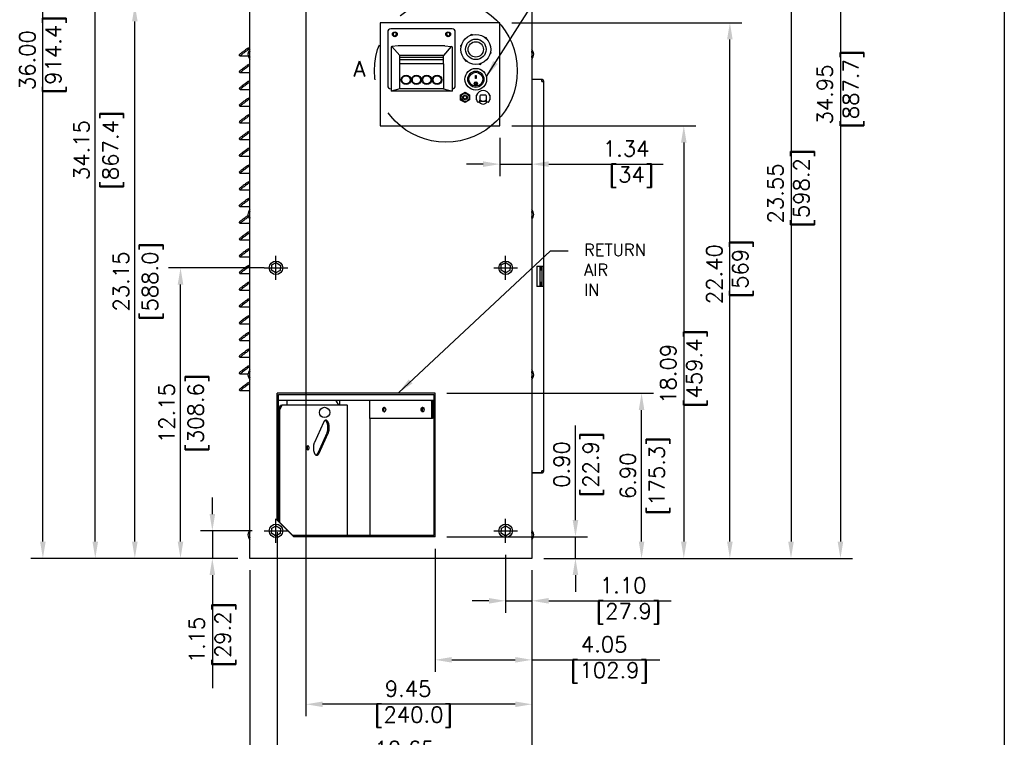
# Model space of a CAD drawing. Header units: inches. Extents: x -1 to 108, y 3 to 86.
# Tile 16 of 17: x 67 to 108, y 33 to 63. Entities that reach past the tile are written whole.
import ezdxf
from ezdxf.lldxf.tags import DXFTag

# ---------------------------------------------------------------- set-up
doc = ezdxf.new("R2010")
doc.units = ezdxf.units.IN
doc.header["$LTSCALE"] = 12
doc.header["$MEASUREMENT"] = 0
doc.header["$PDSIZE"] = -1
for name, pattern in [('CENTER', [2, 1.25, -0.25, 0.25, -0.25]), ('PHANTOM2', [1.25, 0.625, -0.125, 0.125, -0.125, 0.125, -0.125]), ('SLD-Solid', [0])]:
    doc.linetypes.add(name, pattern=pattern)
for name, color, linetype in [('.190X32_NUT_-_.3', 7, 'Continuous'), ('10800_NE8000-486', 7, 'Continuous'), ('20004__CHASSIS__', 7, 'Continuous'), ('CENTER LINE', 40, 'CENTER'), ('COMPRESSION_STRA', 7, 'Continuous'), ('LATCH', 7, 'Continuous'), ('phantom', 4, 'PHANTOM2'), ('POWER_CORD_RETRO', 7, 'Continuous'), ('SCREW___HEX_HEAD', 7, 'Continuous'), ('STRAIN_RELIEF__S', 7, 'Continuous'), ('SWITCH_CHERRY_RR', 7, 'Continuous'), ('WAGO_828_TERMINA', 7, 'Continuous')]:
    doc.layers.add(name, color=color, linetype=linetype)
for name, color, linetype, lineweight in [('DIMENSIONS', 140, 'SLD-Solid', 25), ('DIMENSIONS @ 1', 140, 'SLD-Solid', 25), ('TEXT', 140, 'SLD-Solid', 25), ('TEXT @ 1', 140, 'SLD-Solid', 25)]:
    doc.layers.add(name, color=color, linetype=linetype, lineweight=lineweight)
doc.styles.add('ROMANS', font='romans.shx')
tags = doc.linetypes.add('HIDDEN2', pattern=[0.1875, 0.125, -0.0625]).pattern_tags.tags
tags[6:7] = [DXFTag(74, 4), DXFTag(75, 0), DXFTag(340, '0'), DXFTag(46, 0.0), DXFTag(50, 0.0), DXFTag(44, 0.0), DXFTag(45, 0.0)]
tags[4:5] = [DXFTag(74, 4), DXFTag(75, 0), DXFTag(340, '0'), DXFTag(46, 0.0), DXFTag(50, 0.0), DXFTag(44, 0.0), DXFTag(45, 0.0)]
doc.dimstyles.new('FSTD1', dxfattribs={"dimtxt": 0.65, "dimasz": 0.7, "dimexe": 0.5, "dimexo": 0.5, "dimgap": 0.25, "dimtad": 1, "dimzin": 9, "dimdsep": 46, "dimtxsty": 'ROMANS', "dimcen": 0, "dimadec": 0, "dimazin": 0, "dimtfac": 1, "dimtmove": 0, "dimatfit": 3, "dimfxl": 0, "dimtolj": 1, "dimarcsym": 0})

# ---------------------------------------------------------------- blocks, each defined once
blk = doc.blocks.new('*D96')
at = {"layer": 'Defpoints', "color": 0}
for p in [(75.122, 41.471), (77.284, 41.471), (76.683, 40.321)]:
    blk.add_point(p, dxfattribs=at)
at = {"layer": 'DIMENSIONS', "color": 0, "lineweight": -2}
for p, q in [((75.122, 42.171), (75.122, 42.871)), ((76.784, 41.471), (74.622, 41.471)), ((75.122, 41.471), (75.122, 40.321)), ((76.183, 40.321), (74.622, 40.321)), ((75.122, 39.621), (75.122, 34.893))]:
    blk.add_line(p, q, dxfattribs=at)
at = {"layer": 'DIMENSIONS', "color": 0}
for points in [[(75.005, 42.171), (75.238, 42.171), (75.122, 41.471)], [(75.005, 39.621), (75.238, 39.621), (75.122, 40.321)]]:
    blk.add_solid(points, dxfattribs=at)
at = {"layer": 'DIMENSIONS', "color": 0, "insert": (75.122, 36.907), "char_height": 0.65, "attachment_point": 5, "rotation": 90, "style": 'ROMANS'}
blk.add_mtext('\\A1;1.15\\P [29.2]', dxfattribs=at)
blk = doc.blocks.new('*D97')
at = {"layer": 'Defpoints', "color": 0}
for p in [(73.791, 52.471), (77.783, 52.471), (76.683, 40.321)]:
    blk.add_point(p, dxfattribs=at)
at = {"layer": 'DIMENSIONS', "color": 0, "lineweight": -2}
for p, q in [((77.283, 52.471), (73.291, 52.471)), ((73.791, 41.021), (73.791, 51.771)), ((76.183, 40.321), (73.291, 40.321))]:
    blk.add_line(p, q, dxfattribs=at)
at = {"layer": 'DIMENSIONS', "color": 0}
for points in [[(73.674, 51.771), (73.907, 51.771), (73.791, 52.471)], [(73.674, 41.021), (73.907, 41.021), (73.791, 40.321)]]:
    blk.add_solid(points, dxfattribs=at)
at = {"layer": 'DIMENSIONS', "color": 0, "char_height": 0.65, "attachment_point": 5, "rotation": 90, "style": 'ROMANS'}
for s, insert in [('\\A1;12.15', (73.216, 46.396)), ('\\A1;[308.6]', (74.536, 46.396))]:
    blk.add_mtext(s, dxfattribs=dict(at, insert=insert))
blk = doc.blocks.new('*D98')
at = {"layer": 'Defpoints', "color": 0}
for p in [(71.881, 63.471), (77.284, 63.471), (76.683, 40.321)]:
    blk.add_point(p, dxfattribs=at)
at = {"layer": 'DIMENSIONS', "color": 0, "lineweight": -2}
for p, q in [((76.784, 63.471), (71.381, 63.471)), ((71.881, 41.021), (71.881, 62.771)), ((76.183, 40.321), (71.381, 40.321))]:
    blk.add_line(p, q, dxfattribs=at)
at = {"layer": 'DIMENSIONS', "color": 0}
for points in [[(71.764, 62.771), (71.998, 62.771), (71.881, 63.471)], [(71.764, 41.021), (71.998, 41.021), (71.881, 40.321)]]:
    blk.add_solid(points, dxfattribs=at)
at = {"layer": 'DIMENSIONS', "color": 0, "char_height": 0.65, "attachment_point": 5, "rotation": 90, "style": 'ROMANS'}
for s, insert in [('\\A1;[588.0]', (72.626, 51.896)), ('\\A1;23.15', (71.306, 51.896))]:
    blk.add_mtext(s, dxfattribs=dict(at, insert=insert))
blk = doc.blocks.new('*D99')
at = {"layer": 'Defpoints', "color": 0}
for p in [(70.228, 74.471), (77.284, 74.471), (76.683, 40.321)]:
    blk.add_point(p, dxfattribs=at)
at = {"layer": 'DIMENSIONS', "color": 0, "lineweight": -2}
for p, q in [((76.784, 74.471), (69.728, 74.471)), ((70.228, 41.021), (70.228, 73.771)), ((76.183, 40.321), (69.728, 40.321))]:
    blk.add_line(p, q, dxfattribs=at)
at = {"layer": 'DIMENSIONS', "color": 0}
for points in [[(70.111, 73.771), (70.345, 73.771), (70.228, 74.471)], [(70.111, 41.021), (70.345, 41.021), (70.228, 40.321)]]:
    blk.add_solid(points, dxfattribs=at)
at = {"layer": 'DIMENSIONS', "color": 0, "char_height": 0.65, "attachment_point": 5, "rotation": 90, "style": 'ROMANS'}
for s, insert in [('\\A1;34.15', (69.653, 57.396)), ('\\A1;[867.4]', (70.973, 57.396))]:
    blk.add_mtext(s, dxfattribs=dict(at, insert=insert))
blk = doc.blocks.new('*D100')
at = {"layer": 'Defpoints', "color": 0}
for p in [(84.431, 41.221), (90.302, 41.221), (88.483, 40.321)]:
    blk.add_point(p, dxfattribs=at)
at = {"layer": 'DIMENSIONS', "color": 0, "lineweight": -2}
for p, q in [((90.302, 41.921), (90.302, 45.876)), ((84.931, 41.221), (90.802, 41.221)), ((90.302, 40.321), (90.302, 41.221)), ((88.983, 40.321), (90.802, 40.321)), ((90.302, 39.621), (90.302, 38.921))]:
    blk.add_line(p, q, dxfattribs=at)
at = {"layer": 'DIMENSIONS', "color": 0}
for points in [[(90.186, 41.921), (90.419, 41.921), (90.302, 41.221)], [(90.186, 39.621), (90.419, 39.621), (90.302, 40.321)]]:
    blk.add_solid(points, dxfattribs=at)
at = {"layer": 'DIMENSIONS', "color": 0, "char_height": 0.65, "attachment_point": 5, "rotation": 90, "style": 'ROMANS'}
for s, insert in [('\\A1;[22.9]', (91.048, 44.249)), ('\\A1;0.90', (89.727, 44.249))]:
    blk.add_mtext(s, dxfattribs=dict(at, insert=insert))
blk = doc.blocks.new('*D101')
at = {"layer": 'Defpoints', "color": 0}
for p in [(84.431, 47.224), (93.067, 47.224), (88.483, 40.321)]:
    blk.add_point(p, dxfattribs=at)
at = {"layer": 'DIMENSIONS', "color": 0, "lineweight": -2}
for p, q in [((84.931, 47.224), (93.567, 47.224)), ((93.067, 41.021), (93.067, 46.524)), ((88.983, 40.321), (93.567, 40.321))]:
    blk.add_line(p, q, dxfattribs=at)
at = {"layer": 'DIMENSIONS', "color": 0}
for points in [[(92.95, 46.524), (93.183, 46.524), (93.067, 47.224)], [(92.95, 41.021), (93.183, 41.021), (93.067, 40.321)]]:
    blk.add_solid(points, dxfattribs=at)
at = {"layer": 'DIMENSIONS', "color": 0, "char_height": 0.65, "attachment_point": 5, "rotation": 90, "style": 'ROMANS'}
for s, insert in [('\\A1;[175.3]', (93.812, 43.773)), ('\\A1;6.90', (92.492, 43.773))]:
    blk.add_mtext(s, dxfattribs=dict(at, insert=insert))
blk = doc.blocks.new('*D102')
at = {"layer": 'Defpoints', "color": 0}
for p in [(87.143, 62.721), (96.758, 62.721), (88.483, 40.321)]:
    blk.add_point(p, dxfattribs=at)
at = {"layer": 'DIMENSIONS', "color": 0, "lineweight": -2}
for p, q in [((87.643, 62.721), (97.258, 62.721)), ((96.758, 41.021), (96.758, 62.021)), ((88.983, 40.321), (97.258, 40.321))]:
    blk.add_line(p, q, dxfattribs=at)
at = {"layer": 'DIMENSIONS', "color": 0}
for points in [[(96.641, 62.021), (96.874, 62.021), (96.758, 62.721)], [(96.641, 41.021), (96.874, 41.021), (96.758, 40.321)]]:
    blk.add_solid(points, dxfattribs=at)
at = {"layer": 'DIMENSIONS', "color": 0, "insert": (96.758, 52.2), "char_height": 0.65, "attachment_point": 5, "rotation": 90, "style": 'ROMANS'}
blk.add_mtext('\\A1;22.40\\P [569]', dxfattribs=at)
blk = doc.blocks.new('*D103')
at = {"layer": 'Defpoints', "color": 0}
for p in [(87.143, 58.409), (88.483, 40.321), (94.832, 40.321)]:
    blk.add_point(p, dxfattribs=at)
at = {"layer": 'DIMENSIONS', "color": 0, "lineweight": -2}
for p, q in [((87.643, 58.409), (95.332, 58.409)), ((94.832, 57.709), (94.832, 41.021)), ((88.983, 40.321), (95.332, 40.321))]:
    blk.add_line(p, q, dxfattribs=at)
at = {"layer": 'DIMENSIONS', "color": 0}
for points in [[(94.716, 57.709), (94.949, 57.709), (94.832, 58.409)], [(94.716, 41.021), (94.949, 41.021), (94.832, 40.321)]]:
    blk.add_solid(points, dxfattribs=at)
at = {"layer": 'DIMENSIONS', "color": 0, "insert": (94.832, 48.033), "char_height": 0.65, "attachment_point": 5, "rotation": 90, "style": 'ROMANS'}
blk.add_mtext('\\A1;18.09\\P [459.4]', dxfattribs=at)
blk = doc.blocks.new('*D104')
at = {"layer": 'Defpoints', "color": 0}
for p in [(86.133, 63.871), (88.483, 40.321), (99.314, 40.321)]:
    blk.add_point(p, dxfattribs=at)
at = {"layer": 'DIMENSIONS', "color": 0, "lineweight": -2}
for p, q in [((86.633, 63.871), (99.814, 63.871)), ((99.314, 63.171), (99.314, 41.021)), ((88.983, 40.321), (99.814, 40.321))]:
    blk.add_line(p, q, dxfattribs=at)
at = {"layer": 'DIMENSIONS', "color": 0}
for points in [[(99.197, 63.171), (99.43, 63.171), (99.314, 63.871)], [(99.197, 41.021), (99.43, 41.021), (99.314, 40.321)]]:
    blk.add_solid(points, dxfattribs=at)
at = {"layer": 'DIMENSIONS', "color": 0, "insert": (99.314, 55.583), "char_height": 0.65, "attachment_point": 5, "rotation": 90, "style": 'ROMANS'}
blk.add_mtext('\\A1;23.55\\P [598.2]', dxfattribs=at)
blk = doc.blocks.new('*D105')
at = {"layer": 'Defpoints', "color": 0}
for p in [(86.133, 75.271), (88.483, 40.321), (101.38, 40.321)]:
    blk.add_point(p, dxfattribs=at)
at = {"layer": 'DIMENSIONS', "color": 0, "lineweight": -2}
for p, q in [((86.633, 75.271), (101.88, 75.271)), ((101.38, 74.571), (101.38, 41.021)), ((88.983, 40.321), (101.88, 40.321))]:
    blk.add_line(p, q, dxfattribs=at)
at = {"layer": 'DIMENSIONS', "color": 0}
for points in [[(101.263, 74.571), (101.496, 74.571), (101.38, 75.271)], [(101.263, 41.021), (101.496, 41.021), (101.38, 40.321)]]:
    blk.add_solid(points, dxfattribs=at)
at = {"layer": 'DIMENSIONS', "color": 0, "insert": (101.38, 59.715), "char_height": 0.65, "attachment_point": 5, "rotation": 90, "style": 'ROMANS'}
blk.add_mtext('\\A1;34.95\\P [887.7]', dxfattribs=at)
blk = doc.blocks.new('*D106')
at = {"layer": 'Defpoints', "color": 0}
for p in [(68.037, 76.321), (76.683, 76.321), (76.683, 40.321)]:
    blk.add_point(p, dxfattribs=at)
at = {"layer": 'DIMENSIONS', "color": 0, "lineweight": -2}
for p, q in [((76.183, 76.321), (67.537, 76.321)), ((68.037, 41.021), (68.037, 75.621)), ((76.183, 40.321), (67.537, 40.321))]:
    blk.add_line(p, q, dxfattribs=at)
at = {"layer": 'DIMENSIONS', "color": 0}
for points in [[(67.92, 75.621), (68.154, 75.621), (68.037, 76.321)], [(67.92, 41.021), (68.154, 41.021), (68.037, 40.321)]]:
    blk.add_solid(points, dxfattribs=at)
at = {"layer": 'DIMENSIONS', "color": 0, "insert": (68.037, 61.159), "char_height": 0.65, "attachment_point": 5, "rotation": 90, "style": 'ROMANS'}
blk.add_mtext('\\A1;36.00\\P [914.4]', dxfattribs=at)
blk = doc.blocks.new('*D107')
at = {"layer": 'Defpoints', "color": 0}
for p in [(84.431, 41.221), (88.483, 40.321), (84.431, 36.077)]:
    blk.add_point(p, dxfattribs=at)
at = {"layer": 'DIMENSIONS', "color": 0, "lineweight": -2}
for p, q in [((84.431, 40.721), (84.431, 35.577)), ((88.483, 39.821), (88.483, 35.577)), ((85.131, 36.077), (87.783, 36.077)), ((88.483, 36.077), (93.83, 36.077))]:
    blk.add_line(p, q, dxfattribs=at)
at = {"layer": 'DIMENSIONS', "color": 0}
for points in [[(85.131, 36.194), (85.131, 35.96), (84.431, 36.077)], [(87.783, 36.194), (87.783, 35.96), (88.483, 36.077)]]:
    blk.add_solid(points, dxfattribs=at)
at = {"layer": 'DIMENSIONS', "color": 0, "insert": (91.506, 36.077), "char_height": 0.65, "attachment_point": 5, "style": 'ROMANS'}
blk.add_mtext('\\A1;4.05\\P [102.9]', dxfattribs=at)
blk = doc.blocks.new('*D108')
at = {"layer": 'Defpoints', "color": 0}
for p in [(77.834, 41.921), (88.483, 40.321), (77.834, 31.778)]:
    blk.add_point(p, dxfattribs=at)
at = {"layer": 'DIMENSIONS', "color": 0, "lineweight": -2}
for p, q in [((77.834, 41.421), (77.834, 31.278)), ((88.483, 39.821), (88.483, 31.278)), ((87.783, 31.778), (78.534, 31.778))]:
    blk.add_line(p, q, dxfattribs=at)
at = {"layer": 'DIMENSIONS', "color": 0}
for points in [[(78.534, 31.895), (78.534, 31.662), (77.834, 31.778)], [(87.783, 31.895), (87.783, 31.662), (88.483, 31.778)]]:
    blk.add_solid(points, dxfattribs=at)
at = {"layer": 'DIMENSIONS', "color": 0, "char_height": 0.65, "attachment_point": 5, "style": 'ROMANS'}
for s, insert in [('\\A1;10.65', (83.158, 32.353)), ('\\A1;[270.5]', (83.158, 31.033))]:
    blk.add_mtext(s, dxfattribs=dict(at, insert=insert))
blk = doc.blocks.new('*D110')
at = {"layer": 'Defpoints', "color": 0}
for p in [(76.683, 40.321), (88.483, 40.321), (76.683, 29.117)]:
    blk.add_point(p, dxfattribs=at)
at = {"layer": 'DIMENSIONS', "color": 0, "lineweight": -2}
for p, q in [((76.683, 39.821), (76.683, 28.617)), ((88.483, 39.821), (88.483, 28.617)), ((87.783, 29.117), (77.383, 29.117))]:
    blk.add_line(p, q, dxfattribs=at)
at = {"layer": 'DIMENSIONS', "color": 0}
for points in [[(77.383, 29.234), (77.383, 29.001), (76.683, 29.117)], [(87.783, 29.234), (87.783, 29.001), (88.483, 29.117)]]:
    blk.add_solid(points, dxfattribs=at)
at = {"layer": 'DIMENSIONS', "color": 0, "insert": (81.1, 29.117), "char_height": 0.65, "attachment_point": 5, "style": 'ROMANS'}
blk.add_mtext('\\A1;11.80\\P [299.7]', dxfattribs=at)
blk = doc.blocks.new('*D111')
at = {"layer": 'Defpoints', "color": 0}
for p in [(87.383, 40.971), (88.483, 40.321), (87.383, 38.546)]:
    blk.add_point(p, dxfattribs=at)
at = {"layer": 'DIMENSIONS', "color": 0, "lineweight": -2}
for p, q in [((87.383, 40.471), (87.383, 38.046)), ((88.483, 39.821), (88.483, 38.046)), ((86.683, 38.546), (85.983, 38.546)), ((87.383, 38.546), (88.483, 38.546)), ((89.183, 38.546), (94.309, 38.546))]:
    blk.add_line(p, q, dxfattribs=at)
at = {"layer": 'DIMENSIONS', "color": 0}
for points in [[(86.683, 38.663), (86.683, 38.429), (87.383, 38.546)], [(89.183, 38.663), (89.183, 38.429), (88.483, 38.546)]]:
    blk.add_solid(points, dxfattribs=at)
at = {"layer": 'DIMENSIONS', "color": 0, "insert": (92.295, 38.546), "char_height": 0.65, "attachment_point": 5, "style": 'ROMANS'}
blk.add_mtext('\\A1;1.10\\P [27.9]', dxfattribs=at)
blk = doc.blocks.new('*D113')
at = {"layer": 'Defpoints', "color": 0}
for p in [(79.033, 64.856), (88.483, 40.295), (79.033, 34.219)]:
    blk.add_point(p, dxfattribs=at)
at = {"layer": 'DIMENSIONS', "color": 0, "lineweight": -2}
for p, q in [((79.033, 64.356), (79.033, 33.719)), ((88.483, 39.795), (88.483, 33.719)), ((87.783, 34.219), (79.733, 34.219))]:
    blk.add_line(p, q, dxfattribs=at)
at = {"layer": 'DIMENSIONS', "color": 0}
for points in [[(79.733, 34.336), (79.733, 34.103), (79.033, 34.219)], [(87.783, 34.336), (87.783, 34.103), (88.483, 34.219)]]:
    blk.add_solid(points, dxfattribs=at)
at = {"layer": 'DIMENSIONS', "color": 0, "insert": (83.307, 34.219), "char_height": 0.65, "attachment_point": 5, "style": 'ROMANS'}
blk.add_mtext('\\A1;9.45\\P [240.0]', dxfattribs=at)
blk = doc.blocks.new('*D114')
at = {"layer": 'Defpoints', "color": 0}
for p in [(82.143, 81.337), (88.483, 76.321), (82.143, 62.721)]:
    blk.add_point(p, dxfattribs=at)
at = {"layer": 'DIMENSIONS', "color": 0, "lineweight": -2}
for p, q in [((82.143, 63.221), (82.143, 81.837)), ((88.483, 76.821), (88.483, 81.837)), ((87.783, 81.337), (82.843, 81.337))]:
    blk.add_line(p, q, dxfattribs=at)
at = {"layer": 'DIMENSIONS', "color": 0}
for points in [[(82.843, 81.454), (82.843, 81.221), (82.143, 81.337)], [(87.783, 81.454), (87.783, 81.221), (88.483, 81.337)]]:
    blk.add_solid(points, dxfattribs=at)
at = {"layer": 'DIMENSIONS', "color": 0, "insert": (85.532, 81.337), "char_height": 0.65, "attachment_point": 5, "style": 'ROMANS'}
blk.add_mtext('\\A1;6.34\\P [161.0]', dxfattribs=at)
blk = doc.blocks.new('*D89')
at = {"layer": 'Defpoints', "color": 0}
for p in [(87.143, 58.409), (87.143, 56.806), (88.483, 57.215)]:
    blk.add_point(p, dxfattribs=at)
at = {"layer": 'DIMENSIONS', "color": 0, "lineweight": -2}
for p, q in [((87.143, 57.909), (87.143, 56.306)), ((86.443, 56.806), (85.743, 56.806)), ((87.143, 56.806), (88.483, 56.806)), ((89.183, 56.806), (93.966, 56.806)), ((88.483, 56.715), (88.483, 56.306))]:
    blk.add_line(p, q, dxfattribs=at)
at = {"layer": 'DIMENSIONS', "color": 0}
for points in [[(86.443, 56.923), (86.443, 56.69), (87.143, 56.806)], [(89.183, 56.923), (89.183, 56.69), (88.483, 56.806)]]:
    blk.add_solid(points, dxfattribs=at)
at = {"layer": 'DIMENSIONS', "color": 0, "insert": (92.416, 56.806), "char_height": 0.65, "attachment_point": 5, "style": 'ROMANS'}
blk.add_mtext('\\A1;1.34\\P [34]', dxfattribs=at)

msp = doc.modelspace()

# ---------------------------------------------------------------- linework, layer by layer
at = {"layer": '.190X32_NUT_-_.3', "color": 7, "linetype": 'Continuous'}
for p, q in [((85.499, 59.701), (85.685, 59.811)), ((85.501, 59.484), (85.499, 59.701)), ((85.685, 59.811), (85.874, 59.705)), ((85.874, 59.705), (85.876, 59.488)), ((85.69, 59.378), (85.501, 59.484)), ((85.876, 59.488), (85.69, 59.378))]:
    msp.add_line(p, q, dxfattribs=at)
msp.add_circle((85.688, 59.595), 0.17, dxfattribs=at)
for p, q in [((76.683, 40.321), (76.683, 76.321)), ((88.483, 76.321), (88.483, 40.321)), ((76.246, 61.368), (76.279, 61.321)), ((76.613, 61.655), (76.683, 61.704)), ((76.646, 61.607), (76.683, 61.633)), ((76.619, 61.32), (76.282, 61.32)), ((76.613, 60.955), (76.683, 61.004)), ((76.646, 60.907), (76.683, 60.933)), ((76.246, 60.668), (76.279, 60.621)), ((76.683, 60.62), (76.282, 60.62)), ((76.613, 60.255), (76.683, 60.304)), ((76.646, 60.207), (76.683, 60.233)), ((88.894, 60.349), (88.483, 60.349)), ((88.894, 60.256), (88.894, 60.349)), ((88.895, 60.256), (88.894, 60.256)), ((88.894, 60.256), (88.895, 60.256)), ((88.895, 60.256), (88.979, 60.256)), ((88.979, 52.546), (88.979, 60.256)), ((76.246, 59.968), (76.279, 59.921)), ((76.683, 59.92), (76.282, 59.92)), ((76.613, 59.555), (76.683, 59.604)), ((76.646, 59.507), (76.683, 59.533)), ((76.246, 59.268), (76.279, 59.221)), ((76.683, 59.22), (76.282, 59.22)), ((76.613, 58.855), (76.683, 58.904)), ((76.246, 58.568), (76.279, 58.521)), ((76.683, 58.52), (76.282, 58.52)), ((76.646, 58.807), (76.683, 58.833)), ((76.613, 58.155), (76.683, 58.204)), ((76.646, 58.107), (76.683, 58.133)), ((76.246, 57.868), (76.279, 57.821)), ((76.683, 57.82), (76.282, 57.82)), ((76.613, 57.455), (76.683, 57.504)), ((76.646, 57.407), (76.683, 57.433)), ((76.246, 57.168), (76.279, 57.121)), ((76.683, 57.12), (76.282, 57.12)), ((76.246, 56.468), (76.279, 56.421)), ((76.683, 56.42), (76.282, 56.42)), ((76.613, 56.755), (76.683, 56.804)), ((76.646, 56.707), (76.683, 56.733)), ((76.613, 56.055), (76.683, 56.104)), ((76.646, 56.007), (76.683, 56.033)), ((76.246, 55.768), (76.279, 55.721)), ((76.683, 55.72), (76.282, 55.72)), ((76.613, 55.355), (76.683, 55.404)), ((76.646, 55.307), (76.683, 55.333)), ((76.246, 55.068), (76.279, 55.021)), ((76.683, 55.02), (76.282, 55.02)), ((76.246, 54.368), (76.279, 54.321)), ((76.683, 54.32), (76.282, 54.32)), ((76.613, 53.955), (76.683, 54.004)), ((76.646, 53.907), (76.683, 53.933)), ((76.246, 53.668), (76.279, 53.621)), ((76.683, 53.62), (76.282, 53.62)), ((76.613, 53.255), (76.683, 53.304)), ((76.646, 53.207), (76.683, 53.233)), ((76.246, 52.968), (76.279, 52.921)), ((76.683, 52.92), (76.282, 52.92)), ((76.613, 52.555), (76.683, 52.604)), ((76.646, 52.507), (76.683, 52.533)), ((77.59, 52.374), (77.602, 52.589)), ((77.771, 52.256), (77.59, 52.374)), ((77.602, 52.589), (77.794, 52.686)), ((77.963, 52.354), (77.771, 52.256)), ((77.794, 52.686), (77.975, 52.569)), ((77.975, 52.569), (77.963, 52.354)), ((87.19, 52.374), (87.202, 52.589)), ((87.371, 52.256), (87.19, 52.374)), ((87.202, 52.589), (87.394, 52.686)), ((87.563, 52.354), (87.371, 52.256)), ((87.394, 52.686), (87.575, 52.569)), ((87.575, 52.569), (87.563, 52.354)), ((88.688, 52.546), (88.895, 52.546)), ((88.688, 52.546), (88.688, 51.696)), ((88.822, 51.696), (88.822, 52.546)), ((88.868, 52.371), (88.822, 52.371)), ((88.868, 52.546), (88.868, 52.371)), ((88.895, 52.546), (88.979, 52.546)), ((88.903, 52.546), (88.903, 51.696)), ((88.965, 52.546), (88.965, 51.696)), ((76.246, 52.268), (76.279, 52.221)), ((76.683, 52.22), (76.282, 52.22)), ((76.613, 51.855), (76.683, 51.904)), ((88.822, 51.871), (88.868, 51.871)), ((88.868, 51.871), (88.868, 51.696)), ((76.246, 51.568), (76.279, 51.521)), ((76.683, 51.52), (76.282, 51.52)), ((76.646, 51.807), (76.683, 51.833)), ((88.895, 51.696), (88.688, 51.696)), ((88.979, 51.696), (88.895, 51.696)), ((88.979, 43.986), (88.979, 51.696)), ((76.613, 51.155), (76.683, 51.204)), ((76.646, 51.107), (76.683, 51.133)), ((76.246, 50.868), (76.279, 50.821)), ((76.683, 50.82), (76.282, 50.82)), ((76.613, 50.455), (76.683, 50.504)), ((76.646, 50.407), (76.683, 50.433)), ((76.246, 50.168), (76.279, 50.121)), ((76.683, 50.12), (76.282, 50.12)), ((76.246, 49.468), (76.279, 49.421)), ((76.683, 49.42), (76.282, 49.42)), ((76.613, 49.755), (76.683, 49.804)), ((76.646, 49.707), (76.683, 49.733)), ((76.613, 49.055), (76.683, 49.104)), ((76.646, 49.007), (76.683, 49.033)), ((76.246, 48.768), (76.279, 48.721)), ((76.683, 48.72), (76.282, 48.72)), ((76.613, 48.355), (76.683, 48.404)), ((76.646, 48.307), (76.683, 48.333)), ((76.246, 48.068), (76.279, 48.021)), ((76.609, 48.02), (76.282, 48.02)), ((76.246, 47.368), (76.279, 47.321)), ((76.613, 47.655), (76.683, 47.704)), ((76.646, 47.607), (76.683, 47.633)), ((76.683, 47.32), (76.282, 47.32)), ((77.834, 41.921), (77.834, 47.224)), ((84.431, 47.224), (77.834, 47.224)), ((77.886, 41.871), (77.886, 47.174)), ((77.886, 47.174), (84.383, 47.174)), ((84.383, 46.928), (77.886, 46.928)), ((80.274, 46.919), (80.274, 46.928)), ((80.449, 46.724), (80.449, 46.928)), ((84.383, 47.174), (84.383, 41.271)), ((84.431, 41.221), (84.431, 47.224)), ((77.886, 46.548), (77.965, 46.724)), ((77.93, 46.524), (77.886, 46.524)), ((78.021, 46.724), (77.93, 46.524)), ((77.93, 46.524), (77.93, 41.827)), ((77.965, 46.724), (78.021, 46.724)), ((80.762, 46.724), (78.021, 46.724)), ((78.234, 46.897), (78.234, 46.724)), ((80.295, 46.897), (80.395, 46.724)), ((80.762, 46.724), (80.772, 46.724)), ((80.772, 41.271), (80.772, 46.724)), ((81.7, 46.165), (81.7, 46.897)), ((82.296, 46.469), (82.296, 46.564)), ((83.903, 46.469), (83.903, 46.564)), ((84.29, 46.897), (84.29, 46.165)), ((84.316, 46.919), (84.383, 46.919)), ((84.319, 46.897), (84.319, 46.165)), ((84.29, 46.165), (81.7, 46.165)), ((81.72, 41.271), (81.72, 46.165)), ((84.319, 46.165), (84.29, 46.165)), ((79.768, 46.005), (79.387, 45.165)), ((79.913, 45.563), (79.532, 44.723)), ((79.587, 44.723), (79.968, 45.563)), ((79.087, 44.918), (79.069, 44.958)), ((88.483, 43.896), (88.895, 43.896)), ((88.886, 43.893), (88.511, 43.893)), ((88.895, 43.896), (88.895, 43.986)), ((88.957, 43.986), (88.895, 43.986)), ((88.91, 43.986), (88.895, 43.986)), ((88.91, 43.986), (88.957, 43.986)), ((88.979, 43.986), (88.957, 43.986)), ((77.59, 41.374), (77.602, 41.589)), ((77.602, 41.589), (77.794, 41.686)), ((77.794, 41.686), (77.975, 41.569)), ((78.534, 41.221), (77.834, 41.921)), ((78.486, 41.271), (77.886, 41.871)), ((87.192, 41.374), (87.204, 41.589)), ((87.204, 41.589), (87.396, 41.686)), ((87.396, 41.686), (87.576, 41.569)), ((77.771, 41.256), (77.59, 41.374)), ((77.963, 41.354), (77.771, 41.256)), ((77.975, 41.569), (77.963, 41.354)), ((84.383, 41.271), (78.486, 41.271)), ((84.431, 41.221), (78.534, 41.221)), ((87.372, 41.256), (87.192, 41.374)), ((87.564, 41.354), (87.372, 41.256)), ((87.576, 41.569), (87.564, 41.354)), ((88.483, 40.321), (76.683, 40.321))]:
    msp.add_line(p, q)
for centre, radius in [((77.783, 52.471), 0.282), ((87.383, 52.471), 0.282), ((79.814, 46.421), 0.216), ((77.783, 41.471), 0.282), ((87.384, 41.471), 0.282)]:
    msp.add_circle(centre, radius)
for centre, radius, start, end in [((76.911, 61.401), 0.303, 138.3965, 221.6035), ((88.254, 61.401), 0.303, 318.3942, 41.6058), ((76.911, 54.701), 0.303, 138.3965, 221.6035), ((88.254, 54.701), 0.303, 318.3942, 41.6058), ((76.911, 48.001), 0.303, 138.3965, 221.6035), ((88.254, 48.001), 0.303, 318.9601, 41.0399), ((79.891, 46.746), 0.432, 20.4509, 24.9667), ((80.152, 46.777), 0.187, 39.7767, 49.228), ((76.911, 41.301), 0.303, 138.3965, 221.6035), ((88.254, 41.301), 0.303, 318.9601, 41.0399)]:
    msp.add_arc(centre, radius, start, end)
for centre, ratio in [((82.307, 46.543), 0.642788), ((83.913, 46.543), 0.642788), ((79.112, 44.939), 0.45399)]:
    msp.add_ellipse(centre, major_axis=(0, -0.0965), ratio=ratio)
for points, weights in [([(76.613, 61.655), (76.233, 61.388), (76.246, 61.368)], [1, 0.73194370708, 1]), ([(76.646, 61.607), (76.238, 61.32), (76.282, 61.32)], [1, 0.707106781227, 1]), ([(76.683, 61.528), (76.674, 61.401), (76.683, 61.273)], [1, 0.803270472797, 1]), ([(88.483, 61.272), (88.491, 61.401), (88.483, 61.529)], [1, 0.800344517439, 1]), ([(76.613, 60.955), (76.233, 60.688), (76.246, 60.668)], [1, 0.73194370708, 1]), ([(76.646, 60.907), (76.238, 60.62), (76.282, 60.62)], [1, 0.707106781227, 1]), ([(76.613, 60.255), (76.233, 59.988), (76.246, 59.968)], [1, 0.731943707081, 1]), ([(76.646, 60.207), (76.238, 59.92), (76.282, 59.92)], [1, 0.707106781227, 1]), ([(88.483, 60.369), (88.49, 60.349), (88.511, 60.349)], [1, 0.82499705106, 1]), ([(88.483, 60.361), (88.487, 60.353), (88.495, 60.349)], [1, 0.956695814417, 1]), ([(88.979, 60.256), (88.979, 60.342), (88.894, 60.349)], [1, 0.737073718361, 1]), ([(88.917, 60.256), (88.917, 60.28), (88.894, 60.286)], [1, 0.793640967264, 1]), ([(76.613, 59.555), (76.233, 59.288), (76.246, 59.268)], [1, 0.73194370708, 1]), ([(76.646, 59.507), (76.238, 59.22), (76.282, 59.22)], [1, 0.707106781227, 1]), ([(76.613, 58.855), (76.233, 58.588), (76.246, 58.568)], [1, 0.731943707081, 1]), ([(76.646, 58.807), (76.238, 58.52), (76.282, 58.52)], [1, 0.707106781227, 1]), ([(76.613, 58.155), (76.233, 57.888), (76.246, 57.868)], [1, 0.731943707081, 1]), ([(76.646, 58.107), (76.238, 57.82), (76.282, 57.82)], [1, 0.707106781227, 1]), ([(76.613, 57.455), (76.233, 57.188), (76.246, 57.168)], [1, 0.731943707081, 1]), ([(76.646, 57.407), (76.238, 57.12), (76.282, 57.12)], [1, 0.707106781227, 1]), ([(76.613, 56.755), (76.233, 56.488), (76.246, 56.468)], [1, 0.731943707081, 1]), ([(76.646, 56.707), (76.238, 56.42), (76.282, 56.42)], [1, 0.707106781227, 1]), ([(76.613, 56.055), (76.233, 55.788), (76.246, 55.768)], [1, 0.73194370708, 1]), ([(76.646, 56.007), (76.238, 55.72), (76.282, 55.72)], [1, 0.707106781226, 1]), ([(76.613, 55.355), (76.233, 55.088), (76.246, 55.068)], [1, 0.73194370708, 1]), ([(76.646, 55.307), (76.238, 55.02), (76.282, 55.02)], [1, 0.707106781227, 1]), ([(76.683, 54.828), (76.674, 54.701), (76.683, 54.573)], [1, 0.803270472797, 1]), ([(88.483, 54.572), (88.491, 54.701), (88.483, 54.829)], [1, 0.800344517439, 1]), ([(76.613, 54.655), (76.233, 54.388), (76.246, 54.368)], [1, 0.731943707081, 1]), ([(76.627, 54.594), (76.24, 54.32), (76.282, 54.32)], [1, 0.722986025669, 1]), ([(76.613, 53.955), (76.233, 53.688), (76.246, 53.668)], [1, 0.73194370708, 1]), ([(76.646, 53.907), (76.238, 53.62), (76.282, 53.62)], [1, 0.707106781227, 1]), ([(76.613, 53.255), (76.233, 52.988), (76.246, 52.968)], [1, 0.73194370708, 1]), ([(76.646, 53.207), (76.238, 52.92), (76.282, 52.92)], [1, 0.707106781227, 1]), ([(76.613, 52.555), (76.233, 52.288), (76.246, 52.268)], [1, 0.731943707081, 1]), ([(76.646, 52.507), (76.238, 52.22), (76.282, 52.22)], [1, 0.707106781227, 1]), ([(76.613, 51.855), (76.233, 51.588), (76.246, 51.568)], [1, 0.731943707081, 1]), ([(76.646, 51.807), (76.238, 51.52), (76.282, 51.52)], [1, 0.707106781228, 1]), ([(76.613, 51.155), (76.233, 50.888), (76.246, 50.868)], [1, 0.731943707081, 1]), ([(76.646, 51.107), (76.238, 50.82), (76.282, 50.82)], [1, 0.707106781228, 1]), ([(76.613, 50.455), (76.233, 50.188), (76.246, 50.168)], [1, 0.73194370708, 1]), ([(76.646, 50.407), (76.238, 50.12), (76.282, 50.12)], [1, 0.707106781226, 1]), ([(76.613, 49.755), (76.233, 49.488), (76.246, 49.468)], [1, 0.731943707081, 1]), ([(76.646, 49.707), (76.238, 49.42), (76.282, 49.42)], [1, 0.707106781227, 1]), ([(76.613, 49.055), (76.233, 48.788), (76.246, 48.768)], [1, 0.731943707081, 1]), ([(76.646, 49.007), (76.238, 48.72), (76.282, 48.72)], [1, 0.707106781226, 1]), ([(76.613, 48.355), (76.233, 48.088), (76.246, 48.068)], [1, 0.73194370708, 1]), ([(76.646, 48.307), (76.238, 48.02), (76.282, 48.02)], [1, 0.707106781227, 1]), ([(76.683, 48.128), (76.674, 48.001), (76.683, 47.873)], [1, 0.803270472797, 1]), ([(88.483, 47.872), (88.491, 48.001), (88.483, 48.129)], [1, 0.800344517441, 1]), ([(76.613, 47.655), (76.233, 47.388), (76.246, 47.368)], [1, 0.731943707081, 1]), ([(76.646, 47.607), (76.238, 47.32), (76.282, 47.32)], [1, 0.707106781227, 1]), ([(78.265, 46.928), (78.234, 46.928), (78.234, 46.897)], [1, 0.707106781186, 1]), ([(81.7, 46.897), (81.7, 46.928), (81.676, 46.928)], [1, 0.707106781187, 1]), ([(84.29, 46.897), (84.29, 46.928), (84.266, 46.928)], [1, 0.707106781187, 1]), ([(84.319, 46.897), (84.319, 46.913), (84.313, 46.928)], [1, 0.972574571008, 1]), ([(82.314, 46.634), (82.296, 46.605), (82.296, 46.564)], [1, 0.927455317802, 1]), ([(83.921, 46.634), (83.903, 46.605), (83.903, 46.564)], [1, 0.927455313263, 1]), ([(79.08, 44.873), (79.097, 44.939), (79.08, 45.004)], [1, 0.863003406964, 1]), ([(79.084, 44.864), (79.126, 44.939), (79.084, 45.014)], [1, 0.630555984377, 1]), ([(79.459, 44.638), (79.502, 44.656), (79.532, 44.723)], [1, 0.956884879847, 1]), ([(88.508, 43.896), (88.491, 43.896), (88.483, 43.881)], [1, 0.867382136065, 1]), ([(88.511, 43.893), (88.49, 43.893), (88.483, 43.874)], [1, 0.82499705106, 1]), ([(88.886, 43.893), (88.979, 43.893), (88.979, 43.986)], [1, 0.707106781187, 1]), ([(88.895, 43.957), (88.917, 43.963), (88.917, 43.986)], [1, 0.803661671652, 1]), ([(76.683, 41.428), (76.674, 41.301), (76.683, 41.173)], [1, 0.803270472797, 1]), ([(88.483, 41.172), (88.491, 41.301), (88.483, 41.429)], [1, 0.800344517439, 1])]:
    msp.add_rational_spline(points, weights, degree=2)
msp.add_open_spline([(80.274, 46.919), (80.273, 46.924), (80.272, 46.928), (80.271, 46.928)], degree=3)
for points, weights in [([(82.321, 46.637), (82.273, 46.619), (82.273, 46.543), (82.273, 46.467), (82.321, 46.449)], [1, 0.784754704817, 1, 0.784754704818, 1]), ([(83.928, 46.637), (83.88, 46.619), (83.88, 46.543), (83.88, 46.467), (83.928, 46.449)], [1, 0.784754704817, 1, 0.784754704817, 1]), ([(79.968, 45.563), (80.069, 45.784), (79.968, 46.005), (79.868, 46.229), (79.768, 46.005)], [1, 0.707106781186, 1, 0.707106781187, 1]), ([(79.913, 45.563), (79.973, 45.695), (79.949, 45.874), (79.924, 46.054), (79.84, 46.093)], [1, 0.857679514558, 1, 0.857679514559, 1]), ([(79.387, 45.165), (79.286, 44.944), (79.387, 44.723), (79.487, 44.502), (79.587, 44.723)], [1, 0.707106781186, 1, 0.707106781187, 1])]:
    msp.add_rational_spline(points, weights, degree=2, knots=[0, 0, 0, 0.5, 0.5, 1, 1, 1])
at = {"layer": '10800_NE8000-486', "color": 7, "linetype": 'Continuous'}
for p, q in [((87.143, 62.721), (82.143, 62.721)), ((82.143, 62.721), (82.143, 58.409)), ((87.143, 58.409), (87.143, 62.721)), ((82.143, 58.409), (87.143, 58.409))]:
    msp.add_line(p, q, dxfattribs=at)
at = {"layer": '20004__CHASSIS__', "color": 7, "linetype": 'Continuous'}
for p, q in [((82.735, 62.314), (82.735, 62.308)), ((82.765, 62.308), (82.765, 62.314)), ((84.967, 62.314), (84.967, 62.308)), ((84.997, 62.308), (84.997, 62.314))]:
    msp.add_line(p, q, dxfattribs=at)
for centre, radius, start, end in [((82.75, 62.237), 0.0785, 101.016, 78.984), ((82.75, 62.237), 0.0725, 101.9405, 78.0595), ((84.982, 62.237), 0.0785, 101.016, 78.984), ((84.982, 62.237), 0.0725, 101.9405, 78.0595), ((86.444, 59.595), 0.25, 233.0793, 237.8593), ((86.444, 59.595), 0.24, 234.608, 236.4281), ((86.444, 59.595), 0.24, 303.367, 305.392), ((86.444, 59.595), 0.25, 301.8704, 306.9207)]:
    msp.add_arc(centre, radius, start, end, dxfattribs=at)
at = {"layer": 'CENTER LINE'}
for p, q in [((77.783, 51.971), (77.783, 52.971)), ((87.381, 51.971), (87.381, 52.971)), ((77.285, 52.471), (78.283, 52.471)), ((86.884, 52.471), (87.881, 52.471)), ((77.781, 40.971), (77.781, 41.971)), ((87.383, 40.971), (87.383, 41.971)), ((77.284, 41.471), (78.281, 41.471)), ((86.884, 41.471), (87.881, 41.471))]:
    msp.add_line(p, q, dxfattribs=at)
at = {"layer": 'COMPRESSION_STRA', "color": 7, "linetype": 'Continuous'}
for p, q in [((85.94, 62.23), (85.899, 62.185)), ((86, 62.216), (85.94, 62.23)), ((85.539, 61.792), (85.497, 61.747)), ((85.497, 61.747), (85.516, 61.689)), ((86.58, 62.087), (86.521, 62.101)), ((86.598, 62.029), (86.58, 62.087)), ((86.736, 61.417), (86.777, 61.462)), ((86.777, 61.462), (86.758, 61.521)), ((85.676, 61.18), (85.694, 61.122)), ((85.694, 61.122), (85.754, 61.108)), ((86.274, 60.993), (86.334, 60.979)), ((86.334, 60.979), (86.375, 61.024))]:
    msp.add_line(p, q, dxfattribs=at)
for radius in [0.627, 0.429, 0.32]:
    msp.add_circle((86.137, 61.605), radius, dxfattribs=at)
at = {"layer": 'LATCH', "color": 7, "linetype": 'Continuous'}
for p, q in [((86.311, 59.482), (86.341, 59.482)), ((86.311, 59.375), (86.311, 59.482)), ((86.341, 59.482), (86.351, 59.482)), ((86.351, 59.482), (86.351, 59.474)), ((86.391, 59.434), (86.496, 59.434)), ((86.536, 59.482), (86.546, 59.482)), ((86.536, 59.474), (86.536, 59.482)), ((86.546, 59.482), (86.576, 59.482)), ((86.576, 59.482), (86.576, 59.375))]:
    msp.add_line(p, q, dxfattribs=at)
for centre, radius, start, end in [((86.444, 59.559), 0.204, 227.3414, 229.5885), ((86.341, 59.375), 0.03, 180, 240.7845), ((86.444, 59.559), 0.24, 240.7845, 299.2155), ((86.391, 59.474), 0.04, 180, 270), ((86.496, 59.474), 0.04, 270, 0), ((86.546, 59.375), 0.03, 299.2155, 0), ((86.444, 59.559), 0.204, 310.4115, 313.0409)]:
    msp.add_arc(centre, radius, start, end, dxfattribs=at)
at = {"layer": 'phantom'}
msp.add_circle((84.884, 60.711), 2.988, dxfattribs=at)
at = {"layer": 'POWER_CORD_RETRO', "color": 7, "linetype": 'Continuous'}
for p, q in [((82.453, 62.332), (82.453, 60.082)), ((85.154, 62.457), (82.578, 62.457)), ((85.279, 60.082), (85.279, 62.332)), ((82.578, 59.957), (82.596, 59.957)), ((85.143, 59.957), (85.154, 59.957))]:
    msp.add_line(p, q, dxfattribs=at)
for centre in [(82.75, 62.237), (84.982, 62.237)]:
    msp.add_circle(centre, 0.101, dxfattribs=at)
for centre, start, end in [((82.578, 62.332), 90, 180), ((85.154, 62.332), 0, 90), ((82.578, 60.082), 180, 270), ((85.154, 60.082), 270, 0)]:
    msp.add_arc(centre, 0.125, start, end, dxfattribs=at)
at = {"layer": 'SCREW___HEX_HEAD', "color": 7, "linetype": 'Continuous'}
msp.add_circle((85.688, 59.595), 0.095, dxfattribs=at)
at = {"layer": 'SCREW___HEX_HEAD', "color": 7, "linetype": 'HIDDEN2'}
msp.add_circle((85.688, 59.595), 0.0695, dxfattribs=at)
at = {"layer": 'STRAIN_RELIEF__S', "color": 7, "linetype": 'Continuous'}
for p, q in [((86.17, 59.501), (86.17, 59.684)), ((86.207, 59.412), (86.173, 59.489)), ((86.305, 59.395), (86.235, 59.395)), ((86.305, 59.654), (86.305, 59.425)), ((86.305, 59.425), (86.305, 59.395)), ((86.553, 59.684), (86.335, 59.684)), ((86.583, 59.425), (86.583, 59.654)), ((86.583, 59.395), (86.583, 59.425)), ((86.654, 59.395), (86.583, 59.395)), ((86.715, 59.489), (86.681, 59.412)), ((86.718, 59.684), (86.718, 59.501))]:
    msp.add_line(p, q, dxfattribs=at)
for centre, radius, start, end in [((86.444, 59.595), 0.288, 18.0199, 161.9801), ((85.661, 56.47), 3.254, 80.4726, 81.0078), ((86.2, 59.501), 0.03, 180, 204.2277), ((86.235, 59.425), 0.03, 204.2277, 270), ((86.335, 59.654), 0.03, 90, 180), ((86.553, 59.654), 0.03, 0, 90), ((86.654, 59.425), 0.03, 270, 335.7723), ((87.139, 57.01), 2.706, 98.938, 99.5816), ((86.688, 59.501), 0.03, 335.7723, 0)]:
    msp.add_arc(centre, radius, start, end, dxfattribs=at)
at = {"layer": 'SWITCH_CHERRY_RR', "color": 7, "linetype": 'Continuous'}
for p, q in [((86.125, 60.517), (86.15, 60.517)), ((86.125, 60.392), (86.125, 60.517)), ((86.15, 60.517), (86.15, 60.392)), ((86.094, 60.182), (86.094, 60.18)), ((86.15, 60.395), (86.125, 60.395)), ((86.15, 60.392), (86.125, 60.392)), ((86.18, 60.18), (86.18, 60.182))]:
    msp.add_line(p, q, dxfattribs=at)
for centre, radius in [((86.137, 60.355), 0.453), ((86.137, 60.355), 0.339), ((86.137, 60.355), 0.29), ((86.137, 60.18), 0.0673), ((86.137, 60.18), 0.0431)]:
    msp.add_circle(centre, radius, dxfattribs=at)
msp.add_arc((86.137, 60.181), 0.0433, 0.2436, 179.7662, dxfattribs=at)
msp.add_open_spline([(86.204, 60.182), (86.204, 60.164), (86.197, 60.146), (86.172, 60.121), (86.155, 60.113), (86.12, 60.113), (86.102, 60.12), (86.077, 60.146), (86.07, 60.163), (86.07, 60.181), (86.07, 60.181), (86.07, 60.182)], degree=3, knots=[0, 0, 0, 0, 0.125, 0.125, 0.25, 0.25, 0.375, 0.375, 0.5, 0.5, 0.5011174, 0.5011174, 0.5011174, 0.5011174], dxfattribs=at)
at = {"layer": 'TEXT'}
msp.add_line((108.231, 86.478), (108.231, 3.072), dxfattribs=at)
at = {"layer": 'WAGO_828_TERMINA', "color": 7, "linetype": 'Continuous'}
for p, q in [((82.896, 61.757), (82.628, 61.719)), ((84.843, 61.757), (82.896, 61.757)), ((84.843, 61.757), (85.11, 61.719)), ((82.628, 61.719), (82.596, 61.715)), ((82.596, 61.715), (82.596, 59.853)), ((82.628, 61.719), (82.957, 61.343)), ((84.782, 61.343), (82.957, 61.343)), ((82.957, 61.268), (82.957, 61.343)), ((85.11, 61.719), (84.782, 61.343)), ((84.782, 61.268), (84.782, 61.343)), ((85.143, 61.715), (85.11, 61.719)), ((85.143, 61.715), (85.143, 59.853)), ((84.782, 61.268), (82.957, 61.268)), ((82.957, 61.173), (82.957, 61.268)), ((84.782, 61.173), (82.957, 61.173)), ((82.957, 60.997), (82.957, 61.173)), ((84.782, 60.997), (82.957, 60.997)), ((82.957, 60.008), (82.957, 60.997)), ((84.782, 61.173), (84.782, 61.268)), ((84.782, 60.997), (84.782, 61.173)), ((84.782, 60.997), (84.782, 60.008)), ((82.957, 59.948), (82.596, 59.853)), ((85.143, 59.853), (82.596, 59.853)), ((82.957, 59.948), (82.957, 60.008)), ((84.782, 59.948), (82.957, 59.948)), ((84.782, 60.008), (84.782, 59.948)), ((84.782, 59.948), (85.143, 59.853))]:
    msp.add_line(p, q, dxfattribs=at)
for centre, radius in [((83.22, 60.331), 0.2), ((83.653, 60.331), 0.2), ((84.086, 60.331), 0.2), ((84.519, 60.331), 0.2), ((83.22, 60.331), 0.17), ((83.653, 60.331), 0.17), ((84.086, 60.331), 0.17), ((84.519, 60.331), 0.17)]:
    msp.add_circle(centre, radius, dxfattribs=at)

# ---------------------------------------------------------------- texts
at = {"layer": 'TEXT', "style": 'ROMANS'}
msp.add_text('A', height=0.65, dxfattribs=at).set_placement((81.021, 60.466))
at = {"layer": 'TEXT', "insert": (90.658, 53.471), "char_height": 0.5, "attachment_point": 1, "style": 'ROMANS'}
msp.add_mtext_dynamic_manual_height_columns('RETURN\\PAIR\\PIN', width=3.1777, gutter_width=2.5, heights=[0], dxfattribs=at)

# ---------------------------------------------------------------- dimensions: what is measured, and where the dimension line sits
at = {"layer": 'DIMENSIONS @ 1'}
for base, p1, p2, override, picture, middle in [((82.143, 81.337), (88.483, 76.321), (82.143, 62.721), {"dimscale": 1, "dimzin": 1, "dimpost": '\\X', "dimtix": 0, "dimtofl": 1, "dimtmove": 0, "dimatfit": 3}, '*D114', (85.532, 81.337)), ((79.033, 34.219), (88.483, 40.295), (79.033, 64.856), {"dimscale": 1, "dimpost": '\\X', "dimtix": 0, "dimtofl": 1, "dimtmove": 0, "dimatfit": 3}, '*D113', (83.307, 34.219)), ((87.143, 56.806), (88.483, 57.215), (87.143, 58.409), {"dimscale": 1, "dimpost": '\\X', "dimtix": 0, "dimtofl": 1, "dimtmove": 0, "dimatfit": 3}, '*D89', (92.416, 56.806)), ((84.431, 36.077), (88.483, 40.321), (84.431, 41.221), {"dimscale": 1, "dimpost": '\\X', "dimtix": 0, "dimtofl": 1, "dimtmove": 0, "dimatfit": 3}, '*D107', (91.506, 36.077)), ((87.383, 38.546), (88.483, 40.321), (87.383, 40.971), {"dimscale": 1, "dimzin": 1, "dimpost": '<>\\X', "dimtix": 0, "dimtofl": 1, "dimtmove": 0, "dimatfit": 3}, '*D111', (92.295, 38.546)), ((76.683, 29.117), (88.483, 40.321), (76.683, 40.321), {"dimscale": 1, "dimzin": 1, "dimpost": '\\X', "dimtix": 0, "dimtofl": 1, "dimtmove": 0, "dimatfit": 3}, '*D110', (81.1, 29.117))]:
    dim = msp.add_linear_dim(base=base, p1=p1, p2=p2, dimstyle='FSTD1', override=override, dxfattribs=at)
    dim.commit()
    dim.dimension.update_dxf_attribs({"geometry": picture, "text_midpoint": middle, "dimtype": 128})
for base, p1, p2, override, picture, middle in [((68.037, 76.321), (76.683, 40.321), (76.683, 76.321), {"dimscale": 1, "dimzin": 1, "dimpost": '<>\\X', "dimtix": 0, "dimtofl": 1, "dimtmove": 0, "dimatfit": 3}, '*D106', (68.037, 61.159)), ((101.38, 40.321), (86.133, 75.271), (88.483, 40.321), {"dimscale": 1, "dimpost": '\\X', "dimtix": 0, "dimtofl": 1, "dimtmove": 0, "dimatfit": 3}, '*D105', (101.38, 59.715)), ((99.314, 40.321), (86.133, 63.871), (88.483, 40.321), {"dimscale": 1, "dimpost": '\\X', "dimtix": 0, "dimtofl": 1, "dimtmove": 0, "dimatfit": 3}, '*D104', (99.314, 55.583)), ((96.758, 62.721), (88.483, 40.321), (87.143, 62.721), {"dimscale": 1, "dimzin": 1, "dimpost": '\\X', "dimtix": 0, "dimtofl": 1, "dimtmove": 0, "dimatfit": 3}, '*D102', (96.758, 52.2)), ((94.832, 40.321), (87.143, 58.409), (88.483, 40.321), {"dimscale": 1, "dimzin": 1, "dimpost": '\\X', "dimtix": 0, "dimtofl": 1, "dimtmove": 0, "dimatfit": 3}, '*D103', (94.832, 48.033)), ((75.122, 41.471), (76.683, 40.321), (77.284, 41.471), {"dimscale": 1, "dimpost": '<>\\X', "dimtix": 0, "dimtofl": 1, "dimtmove": 0, "dimatfit": 3}, '*D96', (75.122, 36.907))]:
    dim = msp.add_linear_dim(base=base, p1=p1, p2=p2, angle=90, dimstyle='FSTD1', override=override, dxfattribs=at)
    dim.commit()
    dim.dimension.update_dxf_attribs({"geometry": picture, "text_midpoint": middle, "dimtype": 128})
for base, p1, p2, override, picture, middle in [((70.228, 74.471), (76.683, 40.321), (77.284, 74.471), {"dimscale": 1, "dimpost": '<>\\X', "dimtix": 0, "dimtofl": 1, "dimtmove": 0, "dimatfit": 3}, '*D99', (70.228, 57.396)), ((71.881, 63.471), (76.683, 40.321), (77.284, 63.471), {"dimscale": 1, "dimpost": '<>\\X', "dimtix": 0, "dimtofl": 1, "dimtmove": 0, "dimatfit": 3}, '*D98', (71.881, 51.896)), ((73.791, 52.471), (76.683, 40.321), (77.783, 52.471), {"dimscale": 1, "dimpost": '<>\\X', "dimtix": 0, "dimtofl": 1, "dimtmove": 0, "dimatfit": 3}, '*D97', (73.791, 46.396)), ((93.067, 47.224), (88.483, 40.321), (84.431, 47.224), {"dimscale": 1, "dimzin": 1, "dimpost": '\\X', "dimtix": 0, "dimtofl": 1, "dimtmove": 0, "dimatfit": 3}, '*D101', (93.067, 43.773)), ((90.302, 41.221), (88.483, 40.321), (84.431, 41.221), {"dimscale": 1, "dimzin": 1, "dimpost": '\\X', "dimtix": 0, "dimtofl": 1, "dimtmove": 0, "dimatfit": 3}, '*D100', (90.302, 44.249))]:
    dim = msp.add_linear_dim(base=base, p1=p1, p2=p2, angle=90, dimstyle='FSTD1', override=override, dxfattribs=at)
    dim.commit()
    dim.dimension.update_dxf_attribs({"geometry": picture, "text_midpoint": middle})
dim = msp.add_linear_dim(base=(77.834, 31.778), p1=(88.483, 40.321), p2=(77.834, 41.921), dimstyle='FSTD1', override={"dimscale": 1, "dimpost": '<>\\X', "dimtix": 0, "dimtofl": 1, "dimtmove": 0, "dimatfit": 3}, dxfattribs=at)
dim.commit()
dim.dimension.update_dxf_attribs({"geometry": '*D108', "text_midpoint": (83.158, 31.778)})

# ---------------------------------------------------------------- leaders
at = {"layer": 'TEXT @ 1'}
for points in [[(86.582, 60.466), (91.561, 68.294), (92.669, 68.294)], [(82.898, 47.241), (89.258, 53.179), (89.996, 53.179)]]:
    msp.add_leader(points, dimstyle='FSTD1', override={"dimscale": 1}, dxfattribs=at)

doc.saveas('drawing.dxf')
